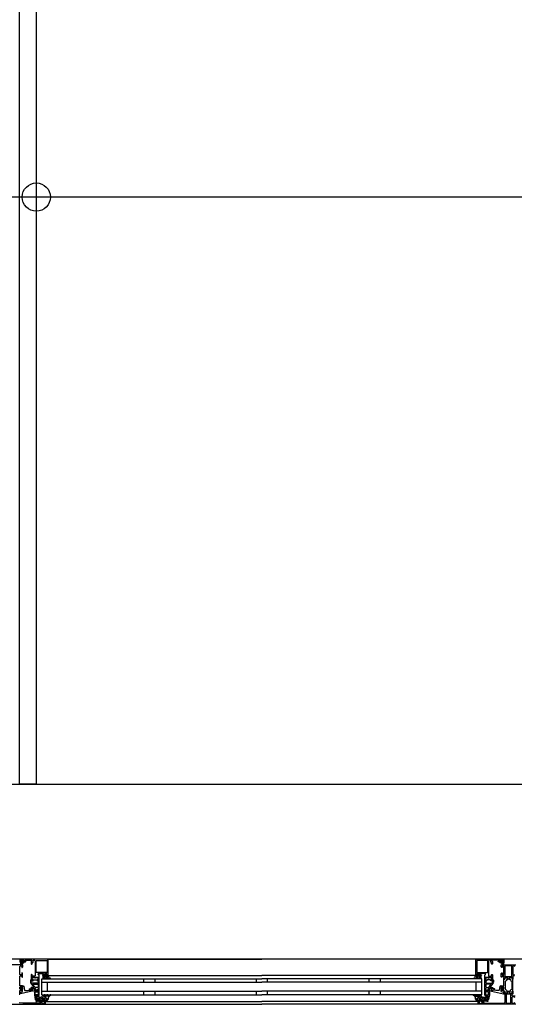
# Model space of a CAD drawing. Header units: millimetres. Extents: x -532 to 413144, y -532 to 654275.
# Tile 100 of 210: x 32420 to 33298, y 12470 to 14214. Entities that reach past the tile are written whole.
import ezdxf

# ---------------------------------------------------------------- set-up
doc = ezdxf.new("R2010")
doc.units = ezdxf.units.MM
doc.header["$LTSCALE"] = 100
for name, color, linetype in [('A--M1A--MAATVOERING--RESTO & KEUKEN', 12, 'Continuous'), ('A-0310-KOZIJN-BU', 7, 'Continuous'), ('A-0410-AFWERKING-GEVEL', 7, 'Continuous'), ('A-1130-TEKST+MAAT-BE', 7, 'Continuous')]:
    doc.layers.add(name, color=color, linetype=linetype)
doc.styles.add('PAScad_tekst', font='arial.ttf')
doc.styles.add('romans', font='romans.shx')
doc.dimstyles.new('romans', dxfattribs={"dimtxt": 1, "dimasz": 1, "dimexe": 0.5, "dimexo": 0.5, "dimgap": 1, "dimtad": 1, "dimdec": 0, "dimtxsty": 'romans', "dimblk": 'gbb_tod', "dimcen": 0, "dimse1": 1, "dimse2": 1, "dimclrd": 1, "dimclre": 1, "dimclrt": 2, "dimadec": 0, "dimazin": 0, "dimtfac": 1, "dimtdec": 0, "dimtmove": 2, "dimatfit": 2, "dimldrblk": 'gbb_tod', "dimfxl": 1, "dimarcsym": 0})

# ---------------------------------------------------------------- blocks, each defined once
blk = doc.blocks.new('gbb_tod')
at = {"color": 0}
for p, q in [((0, -2), (0, 2)), ((-1, 0), (1, 0))]:
    blk.add_line(p, q, dxfattribs=at)
blk.add_circle((0, 0), 0.5, dxfattribs=at)
blk = doc.blocks.new('*D633')
at = {"layer": 'A--M1A--MAATVOERING--RESTO & KEUKEN', "lineweight": -2, "transparency": 16777216}
blk.add_line((36825, 13900), (32500, 13900), dxfattribs=at)
at = {"layer": 'Defpoints', "color": 0, "transparency": 16777216}
for p in [(32450, 13900), (32450, 13900), (36875, 13900)]:
    blk.add_point(p, dxfattribs=at)
at = {"layer": 'A--M1A--MAATVOERING--RESTO & KEUKEN', "lineweight": -2, "transparency": 16777216, "xscale": 50, "yscale": 50, "zscale": 50, "rotation": 180}
blk.add_blockref('gbb_tod', (32450, 13900), dxfattribs=at)
at = {"layer": 'A--M1A--MAATVOERING--RESTO & KEUKEN', "lineweight": -2, "transparency": 16777216, "xscale": 50, "yscale": 50, "zscale": 50}
blk.add_blockref('gbb_tod', (36875, 13900), dxfattribs=at)
at = {"layer": 'A--M1A--MAATVOERING--RESTO & KEUKEN', "transparency": 16777216, "insert": (34662.5, 14026.6), "char_height": 150, "attachment_point": 5, "style": 'PAScad_tekst'}
blk.add_mtext('4425', dxfattribs=at)

msp = doc.modelspace()

# ---------------------------------------------------------------- linework, layer by layer
at = {"layer": 'A-0310-KOZIJN-BU'}
for p, q in [((32640, 12515), (32640, 12509)), ((32660, 12515), (32660, 12509)), ((32840, 12515), (32840, 12509)), ((32860, 12509), (32860, 12515)), ((33040, 12509), (33040, 12515)), ((33060, 12509), (33060, 12515)), ((32640, 12493), (32640, 12487)), ((32660, 12493), (32660, 12487)), ((32840, 12493), (32840, 12487)), ((32860, 12487), (32860, 12493)), ((33040, 12487), (33040, 12493)), ((33060, 12487), (33060, 12493))]:
    msp.add_line(p, q, dxfattribs=at)
at = {"layer": 'A-0310-KOZIJN-BU', "ltscale": 10}
for points in [[(32471, 12521.5), (32471, 12548.5), (32470.5, 12549.6875), (32469.5, 12550), (32422.5, 12550), (32421.25, 12549.4375), (32421, 12548.5), (32421, 12545.5), (32423, 12545.5), (32423.5, 12546), (32423.5, 12546.5), (32422.5, 12546.5), (32422.5, 12547.5), (32423.5, 12548.5), (32427.5, 12548.5), (32428.5, 12547.5), (32428.5, 12546.5), (32427.5, 12546.5), (32427.5, 12546), (32428, 12545.5), (32430.75, 12545.5), (32431.125, 12545.65625), (32431.25, 12546), (32431.125, 12546.34375), (32430.75, 12546.5), (32430.5, 12546.5), (32430.125, 12546.65625), (32430, 12547), (32430, 12547.5), (32430.5, 12548), (32441.75, 12548), (32442.25, 12547.5), (32442.25, 12547), (32441, 12546), (32441, 12541.5), (32441.5, 12541), (32442.25, 12541), (32442.75, 12541.5), (32442.75, 12543.5), (32443.25, 12544), (32443.75, 12544), (32444.25, 12544.5), (32444.25, 12547.5), (32444.75, 12548), (32446.5, 12548), (32447.5, 12547.4375), (32448, 12546.5), (32448, 12520.5), (32447.5, 12520), (32443.25, 12520), (32442.75, 12520.5), (32442.75, 12522.5), (32442.25, 12523), (32441.5, 12523), (32441, 12522.5), (32441, 12517.5), (32441, 12517.3125), (32441, 12516.6875), (32441, 12516.5), (32441, 12514.03125), (32441, 12513.6875), (32441.25, 12513.6875), (32442.5, 12513.875), (32443, 12514), (32443.25, 12514.5), (32443, 12514.9375), (32442.25, 12515.375), (32442.25, 12515.71875), (32442.25, 12517.3125), (32442.5, 12517.5), (32453.25, 12517.5), (32453.5, 12517.3125), (32453.5, 12515.71875), (32453.5, 12515.375), (32452.75, 12515.03125), (32452.5, 12514.5), (32452.75, 12514), (32453.25, 12513.875), (32454.5, 12513.6875), (32454.75, 12513.78125), (32455, 12514.03125), (32455, 12516.5), (32454.75, 12516.6875), (32454.75, 12517.3125), (32455, 12517.5), (32455, 12521.6875), (32454.5, 12522.1875), (32454, 12522.1875), (32453.5, 12522.6875), (32453.5, 12524), (32454, 12524.5), (32462, 12524.5), (32462.5, 12524), (32462.5, 12522.6875), (32462, 12522.1875), (32460.75, 12522.1875), (32460.75, 12521.5), (32461.25, 12521), (32464, 12521), (32464.5, 12521.5), (32464.5, 12522), (32463.75, 12522), (32463.75, 12523.5), (32464.5, 12524.5), (32468.5, 12524.5), (32469.5, 12523.5), (32469.5, 12522), (32468.5, 12522), (32468.5, 12521.5), (32469, 12521), (32470.5, 12521), (32471, 12521.5)], [(32424, 12544.59375), (32424, 12545.125), (32424.125, 12545.1875), (32426.75, 12545.1875), (32426.875, 12545.125), (32426.875, 12544.375), (32426.75, 12544.1875), (32422.5, 12542.59375), (32422.375, 12542.625), (32422.375, 12542.6875), (32422.125, 12543.875), (32422.25, 12544.09375), (32423.5, 12544.09375), (32424, 12544.59375)], [(32424.25, 12546.3125), (32424.25, 12547.09375), (32424.375, 12547.3125), (32426.625, 12547.3125), (32426.875, 12547.125), (32426.875, 12546.3125), (32426.5, 12545.90625), (32424.625, 12545.90625), (32424.25, 12546.3125)], [(32469.5, 12550), (32850, 12550)], [(33230.5, 12550), (32850, 12550)], [(33229, 12521.5), (33229, 12548.5), (33229.5, 12549.6875), (33230.5, 12550), (33277.5, 12550), (33278.75, 12549.4375), (33279, 12548.5), (33279, 12545.5), (33277, 12545.5), (33276.5, 12546), (33276.5, 12546.5), (33277.5, 12546.5), (33277.5, 12547.5), (33276.5, 12548.5), (33272.5, 12548.5), (33271.5, 12547.5), (33271.5, 12546.5), (33272.5, 12546.5), (33272.5, 12546), (33272, 12545.5), (33269.25, 12545.5), (33268.875, 12545.65625), (33268.75, 12546), (33268.875, 12546.34375), (33269.25, 12546.5), (33269.5, 12546.5), (33269.875, 12546.65625), (33270, 12547), (33270, 12547.5), (33269.5, 12548), (33258.25, 12548), (33257.75, 12547.5), (33257.75, 12547), (33259, 12546), (33259, 12541.5), (33258.5, 12541), (33257.75, 12541), (33257.25, 12541.5), (33257.25, 12543.5), (33256.75, 12544), (33256.25, 12544), (33255.75, 12544.5), (33255.75, 12547.5), (33255.25, 12548), (33253.5, 12548), (33252.5, 12547.4375), (33252, 12546.5), (33252, 12520.5), (33252.5, 12520), (33256.75, 12520), (33257.25, 12520.5), (33257.25, 12522.5), (33257.75, 12523), (33258.5, 12523), (33259, 12522.5), (33259, 12517.5), (33259, 12517.3125), (33259, 12516.6875), (33259, 12516.5), (33259, 12514.03125), (33259, 12513.6875), (33258.75, 12513.6875), (33257.5, 12513.875), (33257, 12514), (33256.75, 12514.5), (33257, 12514.9375), (33257.75, 12515.375), (33257.75, 12515.71875), (33257.75, 12517.3125), (33257.5, 12517.5), (33246.75, 12517.5), (33246.5, 12517.3125), (33246.5, 12515.71875), (33246.5, 12515.375), (33247.25, 12515.03125), (33247.5, 12514.5), (33247.25, 12514), (33246.75, 12513.875), (33245.5, 12513.6875), (33245.25, 12513.78125), (33245, 12514.03125), (33245, 12516.5), (33245.25, 12516.6875), (33245.25, 12517.3125), (33245, 12517.5), (33245, 12521.6875), (33245.5, 12522.1875), (33246, 12522.1875), (33246.5, 12522.6875), (33246.5, 12524), (33246, 12524.5), (33238, 12524.5), (33237.5, 12524), (33237.5, 12522.6875), (33238, 12522.1875), (33239.25, 12522.1875), (33239.25, 12521.5), (33238.75, 12521), (33236, 12521), (33235.5, 12521.5), (33235.5, 12522), (33236.25, 12522), (33236.25, 12523.5), (33235.5, 12524.5), (33231.5, 12524.5), (33230.5, 12523.5), (33230.5, 12522), (33231.5, 12522), (33231.5, 12521.5), (33231, 12521), (33229.5, 12521), (33229, 12521.5)], [(33275.75, 12546.3125), (33275.75, 12547.09375), (33275.625, 12547.3125), (33273.375, 12547.3125), (33273.125, 12547.125), (33273.125, 12546.3125), (33273.5, 12545.90625), (33275.375, 12545.90625), (33275.75, 12546.3125)], [(33276, 12544.59375), (33276, 12545.125), (33275.875, 12545.1875), (33273.25, 12545.1875), (33273.125, 12545.125), (33273.125, 12544.375), (33273.25, 12544.1875), (33277.5, 12542.59375), (33277.625, 12542.625), (33277.625, 12542.6875), (33277.875, 12543.875), (33277.75, 12544.09375), (33276.5, 12544.09375), (33276, 12544.59375)], [(32419.625, 12514.3125), (32420.625, 12514.3125), (32421, 12514.59375), (32421, 12516.5), (32420.75, 12517.21875), (32421, 12517.5), (32421, 12519.8125), (32421.5, 12520.3125), (32423.75, 12520.3125), (32424.25, 12519.8125), (32424.25, 12518.8125), (32424.75, 12518.3125), (32425.25, 12518.3125), (32425.75, 12518.8125), (32425.75, 12524.5), (32424.75, 12525.5), (32424.25, 12525.5), (32424.25, 12523), (32423.25, 12522), (32422, 12522), (32421, 12523), (32421, 12530), (32421, 12531), (32421, 12537), (32422, 12538), (32423.25, 12538), (32424.25, 12537), (32424.25, 12535.5), (32424.875, 12535.5), (32426, 12536.59375), (32426, 12540), (32400, 12540)], [(33297.8125, 12520.3125), (33295.5, 12520.3125), (33295, 12519.8125), (33295, 12517.5), (33294.8125, 12516.78125), (33295, 12516.5), (33295, 12514.59375), (33294.71875, 12514.3125), (33293.71875, 12514.3125), (33293.40625, 12514.59375), (33293.40625, 12517), (33292.90625, 12517.5), (33289, 12517.5), (33288.5, 12517), (33288.5, 12516.3125), (33289.9375, 12513.90625), (33289.9375, 12513.84375), (33289.9375, 12513.78125), (33289.8125, 12513.6875), (33288.625, 12513.9375), (33287, 12514.40625), (33285.4375, 12513.9375), (33284.3125, 12513.71875), (33284.125, 12513.90625), (33285.5, 12516.3125), (33285.5, 12517), (33285, 12517.5), (33281.125, 12517.5), (33280.625, 12517), (33280.625, 12514.59375), (33280.375, 12514.3125), (33279.375, 12514.3125), (33279, 12514.59375), (33279, 12516.5), (33279.25, 12517.21875), (33279, 12517.5), (33279, 12519.8125), (33278.5, 12520.3125), (33276.25, 12520.3125), (33275.75, 12519.8125), (33275.75, 12518.8125), (33275.25, 12518.3125), (33274.75, 12518.3125), (33274.25, 12518.8125), (33274.25, 12524.5), (33275.25, 12525.5), (33275.75, 12525.5), (33275.75, 12523), (33276.75, 12522), (33278, 12522), (33279, 12523), (33279, 12530), (33279, 12531), (33279, 12537), (33278, 12538), (33276.75, 12538), (33275.75, 12537), (33275.75, 12535.5), (33275.125, 12535.5), (33274, 12536.59375), (33274, 12540), (33300, 12540)], [(33298.3125, 12537), (33297.3125, 12538), (33296, 12538), (33295, 12537), (33295, 12531), (33295, 12530), (33295, 12523), (33296, 12522), (33297.3125, 12522), (33298.3125, 12523)], [(32419.625, 12493.1875), (32420.5, 12493.1875), (32421, 12493.6875), (32421, 12494.6875), (32425.25, 12494.6875), (32425.75, 12495.1875), (32425.75, 12496.03125), (32425, 12497), (32424.25, 12497.1875), (32424.25, 12496.1875), (32422, 12496.1875), (32421, 12497.1875), (32421, 12500.1875), (32422, 12501.1875), (32424.25, 12501.1875), (32424.25, 12500.1875), (32425, 12500.40625), (32425.75, 12501.375), (32425.75, 12502.1875), (32425.25, 12502.6875), (32421, 12502.6875), (32421, 12513.8125), (32420.5, 12514.3125), (32419.625, 12514.3125)], [(32445.5, 12500.625), (32445.5, 12500.125), (32445, 12499.84375), (32441, 12499.84375), (32440, 12498.84375), (32441, 12497.84375), (32446.5, 12497.84375), (32447, 12497.5625), (32448.5, 12497.5625), (32449, 12497.0625), (32449, 12496.1875), (32448.25, 12495.4375), (32448.25, 12494.0625), (32448.75, 12493.5625), (32450, 12493.5625), (32450.25, 12493.625), (32450.25, 12493.84375), (32450.25, 12494.3125), (32450.5, 12494.75), (32451, 12494.90625), (32451.25, 12494.75), (32451.5, 12494.3125), (32451.5, 12493.8125), (32451.5, 12493.625), (32451.75, 12493.5625), (32453, 12493.5625), (32453.5, 12494.0625), (32453.5, 12495.4375), (32452.75, 12496.1875), (32452.75, 12497.0625), (32453.25, 12497.5625), (32454.5, 12497.5625), (32455, 12498.0625), (32455, 12512.9375), (32454.5, 12513.4375), (32453.25, 12513.4375), (32452.75, 12513.9375), (32452.75, 12514.8125), (32453.5, 12515.59375), (32453.5, 12516.9375), (32453, 12517.4375), (32448.75, 12517.4375), (32448.5, 12517.3125), (32448.5, 12517), (32448.5, 12516.6875), (32448.25, 12516.3125), (32448, 12516.09375), (32447.5, 12516.3125), (32447.25, 12516.6875), (32447.25, 12517), (32447.25, 12517.3125), (32447, 12517.4375), (32442.75, 12517.4375), (32442.25, 12516.9375), (32442.25, 12515.59375), (32443, 12514.8125), (32443, 12513.9375), (32442.5, 12513.4375), (32440, 12513.4375), (32439.5, 12512.9375), (32439.5, 12509.09375), (32439.75, 12508.09375), (32445.5, 12500.625)], [(32460, 12515), (32850, 12515)], [(32460, 12487), (32460, 12515)], [(32460, 12509), (32850, 12509)], [(32470, 12493), (32470, 12509)], [(32471.5, 12521), (32850, 12521)], [(33228.5, 12521), (32850, 12521)], [(33240, 12515), (32850, 12515)], [(33240, 12509), (32850, 12509)], [(33230, 12493), (33230, 12509)], [(33240, 12487), (33240, 12515)], [(33254.5, 12500.625), (33254.5, 12500.125), (33255, 12499.84375), (33259, 12499.84375), (33260, 12498.84375), (33259, 12497.84375), (33253.5, 12497.84375), (33253, 12497.5625), (33251.5, 12497.5625), (33251, 12497.0625), (33251, 12496.1875), (33251.75, 12495.4375), (33251.75, 12494.0625), (33251.25, 12493.5625), (33250, 12493.5625), (33249.75, 12493.625), (33249.75, 12493.84375), (33249.75, 12494.3125), (33249.5, 12494.75), (33249, 12494.90625), (33248.75, 12494.75), (33248.5, 12494.3125), (33248.5, 12493.8125), (33248.5, 12493.625), (33248.25, 12493.5625), (33247, 12493.5625), (33246.5, 12494.0625), (33246.5, 12495.4375), (33247.25, 12496.1875), (33247.25, 12497.0625), (33246.75, 12497.5625), (33245.5, 12497.5625), (33245, 12498.0625), (33245, 12512.9375), (33245.5, 12513.4375), (33246.75, 12513.4375), (33247.25, 12513.9375), (33247.25, 12514.8125), (33246.5, 12515.59375), (33246.5, 12516.9375), (33247, 12517.4375), (33251.25, 12517.4375), (33251.5, 12517.3125), (33251.5, 12517), (33251.5, 12516.6875), (33251.75, 12516.3125), (33252, 12516.09375), (33252.5, 12516.3125), (33252.75, 12516.6875), (33252.75, 12517), (33252.75, 12517.3125), (33253, 12517.4375), (33257.25, 12517.4375), (33257.75, 12516.9375), (33257.75, 12515.59375), (33257, 12514.8125), (33257, 12513.9375), (33257.5, 12513.4375), (33260, 12513.4375), (33260.5, 12512.9375), (33260.5, 12509.09375), (33260.25, 12508.09375), (33254.5, 12500.625)], [(32419.5, 12488), (32420.5, 12488), (32421, 12488.5), (32421, 12490), (32420.75, 12490.71875), (32421, 12491), (32421, 12492.90625), (32420.625, 12493.1875), (32419.625, 12493.1875)], [(32430.5, 12494.3125), (32432.5, 12494.53125), (32434.5, 12494.6875), (32436.5, 12494.78125), (32438.5, 12494.8125), (32440.5, 12494.75), (32442.5, 12494.625), (32442.75, 12494.71875), (32443, 12495.03125), (32442.75, 12495.34375), (32440.75, 12495.28125), (32437.5, 12496.6875), (32437.25, 12497.03125), (32437.75, 12497.375), (32438, 12497.59375), (32439.5, 12497.71875), (32443, 12496.9375), (32444, 12495.4375), (32444, 12494.34375), (32442.75, 12493.3125), (32421.875, 12488.6875), (32421.375, 12488.78125), (32421.25, 12489.15625), (32421.25, 12490.6875), (32421.625, 12491.1875), (32425, 12492.09375), (32425.75, 12493.0625), (32425.75, 12496.3125), (32426.25, 12496.8125), (32425.75, 12497.3125), (32423.875, 12497.3125), (32423.875, 12496.59375), (32423.75, 12496.34375), (32423.375, 12496.34375), (32421.625, 12497.9375), (32421.25, 12498.6875), (32421.625, 12499.46875), (32423.375, 12501.0625), (32423.75, 12501.0625), (32423.875, 12500.8125), (32423.875, 12500.09375), (32425.75, 12500.09375), (32426.25, 12500.59375), (32425.75, 12501.09375), (32425.75, 12502.6875), (32426.625, 12502.6875), (32427.625, 12502.34375), (32428.125, 12501.46875), (32429.25, 12495.09375), (32429.75, 12494.4375), (32430.5, 12494.3125)], [(32425.625, 12498.09375), (32426.25, 12498.6875), (32425.625, 12499.3125), (32422.875, 12499.3125), (32422.25, 12498.6875), (32422.875, 12498.09375), (32425.625, 12498.09375)], [(32452.75, 12505.84375), (32453.25, 12505.34375), (32453.25, 12500.84375), (32452.25, 12499.84375), (32448.25, 12499.84375), (32447.75, 12500.03125), (32444, 12505.03125), (32444, 12505.5625), (32444.5, 12505.84375), (32452.75, 12505.84375)], [(32456, 12477.5), (32456, 12480.3125), (32455, 12480.3125), (32455, 12479.3125), (32450.25, 12479.3125), (32449.25, 12480.125), (32448.75, 12483.34375), (32448.75, 12484.59375), (32449.25, 12485.09375), (32454, 12485.09375), (32455, 12486.09375), (32455, 12493.5), (32454.75, 12493.6875), (32454.75, 12494.3125), (32455, 12494.5), (32455, 12496.96875), (32454.75, 12497.21875), (32454.5, 12497.3125), (32453.25, 12497.125), (32452.75, 12497), (32452.5, 12496.5), (32452.75, 12495.96875), (32453.5, 12495.625), (32453.5, 12495.28125), (32453.5, 12493.6875), (32453.25, 12493.5), (32448.5, 12493.5), (32448.25, 12493.59375), (32448.25, 12493.6875), (32448.25, 12495.28125), (32448.25, 12495.625), (32449, 12496.09375), (32449.25, 12496.5), (32449, 12496.90625), (32448.5, 12497.125), (32447.25, 12497.3125), (32447, 12497.21875), (32447, 12496.96875), (32447, 12494.5), (32447, 12494.3125), (32447, 12493.6875), (32447, 12493.5), (32446, 12493.5), (32445.5, 12492.90625), (32446, 12492.3125), (32446.5, 12492.3125), (32446.5, 12486.59375), (32448, 12478.34375), (32449, 12477.5), (32456, 12477.5)], [(32460, 12493), (32850, 12493)], [(33240, 12493), (32850, 12493)], [(33300, 12470), (33234, 12470), (33233.5, 12470.5), (33233.5, 12474.5), (33234, 12475), (33235.5, 12475), (33236, 12474.5), (33236, 12474), (33235, 12474), (33235, 12472.5), (33236, 12471.5), (33239.75, 12471.5), (33240.75, 12472.5), (33240.75, 12474), (33239.75, 12474), (33239.75, 12474.5), (33240.25, 12475), (33243.25, 12475), (33243.75, 12474.5), (33243.25, 12474), (33242.75, 12474), (33241.75, 12473.5), (33241.75, 12472.6875), (33242.75, 12472.1875), (33274, 12472.1875), (33280.125, 12472.4375), (33281, 12473.4375), (33281, 12487.5), (33280.5, 12488), (33279.5, 12488), (33279, 12488.5), (33279, 12490), (33279.25, 12490.71875), (33279, 12491), (33279, 12492.90625), (33279.375, 12493.1875), (33280.375, 12493.1875), (33280.625, 12492.90625), (33280.625, 12490.5), (33281.125, 12490), (33285, 12490), (33285.5, 12490.5), (33285.5, 12491.1875), (33284.125, 12493.59375), (33284.125, 12493.6875), (33284.1875, 12493.78125), (33284.25, 12493.8125), (33286.125, 12493.28125), (33287, 12493.09375), (33287.9375, 12493.28125), (33289.75, 12493.78125), (33289.875, 12493.78125), (33289.9375, 12493.6875), (33289.9375, 12493.59375), (33288.5, 12491.1875), (33288.5, 12490.5), (33289, 12490), (33292.90625, 12490), (33293.40625, 12490.5), (33293.40625, 12492.90625), (33293.71875, 12493.1875), (33294.71875, 12493.1875), (33295, 12492.90625), (33295, 12491), (33294.8125, 12490.28125), (33295, 12490), (33295, 12488.5), (33294.5, 12488), (33294, 12488), (33293, 12487), (33293, 12486), (33294, 12485), (33298.8125, 12485)], [(33244, 12477.5), (33244, 12480.3125), (33245, 12480.3125), (33245, 12479.3125), (33249.75, 12479.3125), (33250.75, 12480.125), (33251.25, 12483.34375), (33251.25, 12484.59375), (33250.75, 12485.09375), (33246, 12485.09375), (33245, 12486.09375), (33245, 12493.5), (33245.25, 12493.6875), (33245.25, 12494.3125), (33245, 12494.5), (33245, 12496.96875), (33245.25, 12497.21875), (33245.5, 12497.3125), (33246.75, 12497.125), (33247.25, 12497), (33247.5, 12496.5), (33247.25, 12495.96875), (33246.5, 12495.625), (33246.5, 12495.28125), (33246.5, 12493.6875), (33246.75, 12493.5), (33251.5, 12493.5), (33251.75, 12493.59375), (33251.75, 12493.6875), (33251.75, 12495.28125), (33251.75, 12495.625), (33251, 12496.09375), (33250.75, 12496.5), (33251, 12496.90625), (33251.5, 12497.125), (33252.75, 12497.3125), (33253, 12497.21875), (33253, 12496.96875), (33253, 12494.5), (33253, 12494.3125), (33253, 12493.6875), (33253, 12493.5), (33254, 12493.5), (33254.5, 12492.90625), (33254, 12492.3125), (33253.5, 12492.3125), (33253.5, 12486.59375), (33252, 12478.34375), (33251, 12477.5), (33244, 12477.5)], [(33247.25, 12505.84375), (33246.75, 12505.34375), (33246.75, 12500.84375), (33247.75, 12499.84375), (33251.75, 12499.84375), (33252.25, 12500.03125), (33256, 12505.03125), (33256, 12505.5625), (33255.5, 12505.84375), (33247.25, 12505.84375)], [(33269.5, 12494.3125), (33267.5, 12494.53125), (33265.5, 12494.6875), (33263.5, 12494.78125), (33261.5, 12494.8125), (33259.5, 12494.75), (33257.5, 12494.625), (33257.25, 12494.71875), (33257, 12495.03125), (33257.25, 12495.34375), (33259.25, 12495.28125), (33262.5, 12496.6875), (33262.75, 12497.03125), (33262.25, 12497.375), (33262, 12497.59375), (33260.5, 12497.71875), (33257, 12496.9375), (33256, 12495.4375), (33256, 12494.34375), (33257.25, 12493.3125), (33278.125, 12488.6875), (33278.625, 12488.78125), (33278.75, 12489.15625), (33278.75, 12490.6875), (33278.375, 12491.1875), (33275, 12492.09375), (33274.25, 12493.0625), (33274.25, 12496.3125), (33273.75, 12496.8125), (33274.25, 12497.3125), (33276.125, 12497.3125), (33276.125, 12496.59375), (33276.25, 12496.34375), (33276.625, 12496.34375), (33278.375, 12497.9375), (33278.75, 12498.6875), (33278.375, 12499.46875), (33276.625, 12501.0625), (33276.25, 12501.0625), (33276.125, 12500.8125), (33276.125, 12500.09375), (33274.25, 12500.09375), (33273.75, 12500.59375), (33274.25, 12501.09375), (33274.25, 12502.6875), (33273.375, 12502.6875), (33272.375, 12502.34375), (33271.875, 12501.46875), (33270.75, 12495.09375), (33270.25, 12494.4375), (33269.5, 12494.3125)], [(33274.375, 12498.09375), (33273.75, 12498.6875), (33274.375, 12499.3125), (33277.125, 12499.3125), (33277.75, 12498.6875), (33277.125, 12498.09375), (33274.375, 12498.09375)], [(32400, 12470), (32466, 12470), (32466.5, 12470.5), (32466.5, 12474.5), (32466, 12475), (32464.5, 12475), (32464, 12474.5), (32464, 12474), (32465, 12474), (32465, 12472.5), (32464, 12471.5), (32460.25, 12471.5), (32459.25, 12472.5), (32459.25, 12474), (32460.25, 12474), (32460.25, 12474.5), (32459.75, 12475), (32456.75, 12475), (32456.25, 12474.5), (32456.75, 12474), (32457.25, 12474), (32458.25, 12473.5), (32458.25, 12472.6875), (32457.25, 12472.1875), (32426, 12472.1875), (32419.875, 12472.4375)], [(32460, 12487), (32850, 12487)], [(32466, 12475), (32850, 12475)], [(33240, 12487), (32850, 12487)], [(33234, 12475), (32850, 12475)], [(33282.875, 12472.6875), (33283.375, 12472.1875), (33290.75, 12472.1875), (33291.25, 12472.6875), (33291.25, 12487.6875), (33290.75, 12488.1875), (33283.375, 12488.1875), (33282.875, 12487.6875), (33282.875, 12472.6875)], [(33298.3125, 12482.1875), (33297.3125, 12483.1875), (33294, 12483.1875), (33293, 12482.1875), (33293, 12473), (33294, 12472), (33297.3125, 12472), (33298.3125, 12473)], [(32466, 12470), (32850, 12470)], [(33234, 12470), (32850, 12470)]]:
    msp.add_lwpolyline(points, dxfattribs=at)
for points in [[(32423.625, 12546.625), (32423.75, 12546.46875), (32423.75, 12545.34375), (32423.625, 12545.1875), (32421.75, 12545.1875), (32421.375, 12544.96875), (32421.25, 12544.5), (32421.75, 12541.28125), (32423.25, 12540.1875), (32424.125, 12540.46875), (32424.25, 12540.78125), (32424.125, 12541.09375), (32423.875, 12541.1875), (32423.25, 12541), (32422.75, 12541.21875), (32422.5, 12541.6875), (32422.625, 12541.75), (32422.625, 12541.84375), (32427.75, 12543.5625), (32428.5, 12544.9375), (32428.125, 12545.1875), (32427.25, 12545.1875), (32427.125, 12545.34375), (32427.125, 12546.4375), (32427.25, 12546.625), (32428.125, 12546.78125), (32428.25, 12546.875), (32428.125, 12547.09375), (32427.375, 12547.8125), (32426.75, 12548.09375), (32424.25, 12548.09375), (32423.625, 12547.875), (32422.75, 12547.1875), (32422.625, 12547), (32422.75, 12546.84375)], [(32450.25, 12526.3125), (32449.75, 12526.8125), (32449.75, 12547.3125), (32450.25, 12547.8125), (32468.5, 12547.8125), (32469, 12547.3125), (32469, 12526.8125), (32468.5, 12526.3125)], [(33249.75, 12526.3125), (33250.25, 12526.8125), (33250.25, 12547.3125), (33249.75, 12547.8125), (33231.5, 12547.8125), (33231, 12547.3125), (33231, 12526.8125), (33231.5, 12526.3125)], [(33276.375, 12546.625), (33276.25, 12546.46875), (33276.25, 12545.34375), (33276.375, 12545.1875), (33278.25, 12545.1875), (33278.625, 12544.96875), (33278.75, 12544.5), (33278.25, 12541.28125), (33276.75, 12540.1875), (33275.875, 12540.46875), (33275.75, 12540.78125), (33275.875, 12541.09375), (33276.125, 12541.1875), (33276.75, 12541), (33277.25, 12541.21875), (33277.5, 12541.6875), (33277.375, 12541.75), (33277.375, 12541.84375), (33272.25, 12543.5625), (33271.5, 12544.9375), (33271.875, 12545.1875), (33272.75, 12545.1875), (33272.875, 12545.34375), (33272.875, 12546.4375), (33272.75, 12546.625), (33271.875, 12546.78125), (33271.75, 12546.875), (33271.875, 12547.09375), (33272.625, 12547.8125), (33273.25, 12548.09375), (33275.75, 12548.09375), (33276.375, 12547.875), (33277.25, 12547.1875), (33277.375, 12547), (33277.25, 12546.84375)], [(33281.375, 12519.3125), (33292.71875, 12519.3125), (33293.21875, 12519.8125), (33293.21875, 12537.5), (33292.71875, 12538), (33281.375, 12538), (33280.875, 12537.5), (33280.875, 12519.8125)], [(32452.75, 12507.4375), (32442.5, 12507.4375), (32442, 12507.625), (32441, 12508.84375), (32441, 12509.125), (32441, 12510.9375), (32441.5, 12511.4375), (32443.75, 12511.4375), (32444.75, 12512.4375), (32444.75, 12512.9375), (32445.25, 12513.4375), (32450.5, 12513.4375), (32451, 12512.9375), (32451, 12512.4375), (32452, 12511.4375), (32452.75, 12511.4375), (32453.25, 12510.9375), (32453.25, 12507.9375)], [(32448, 12517.3125), (32448.25, 12517.1875), (32448.5, 12516.65625), (32448.25, 12516.28125), (32447.75, 12516.125), (32447.5, 12516.28125), (32447.25, 12516.65625), (32447.5, 12517.1875)], [(32472, 12520.1875), (32471.5, 12521.1875), (32471, 12521.59375), (32471, 12520.6875), (32469.5, 12520.6875), (32469, 12520.21875), (32468.5, 12520.21875), (32468.5, 12520.6875), (32468.5, 12522), (32468.5, 12522.3125), (32468.5, 12522.3125), (32469, 12522.53125), (32469, 12522.8125), (32468, 12523.84375), (32467.5, 12524), (32466, 12524), (32465.5, 12523.84375), (32464.5, 12522.8125), (32464.5, 12522.625), (32464.5, 12522.375), (32465, 12522.21875), (32465, 12522), (32465, 12520.6875), (32465, 12520.21875), (32464.5, 12520.21875), (32464, 12520.6875), (32462.25, 12520.6875), (32461.75, 12520.40625), (32461.75, 12516.40625), (32462.5, 12515.40625), (32462.75, 12515.1875), (32463.25, 12515.40625), (32463.5, 12516.1875), (32463.75, 12516.40625), (32464, 12516.1875), (32464.5, 12515.40625), (32464.5, 12515.1875), (32465, 12515.40625), (32465.5, 12516.1875), (32465.5, 12516.40625), (32466, 12516.1875), (32466.5, 12515.40625), (32466.5, 12515.1875), (32467, 12515.40625), (32467.5, 12516.1875), (32467.5, 12516.40625), (32468, 12516.1875), (32468.5, 12515.40625), (32468.5, 12515.1875), (32469, 12515.46875), (32469, 12516.3125), (32469.5, 12516.8125), (32471, 12515.6875), (32472, 12515.1875), (32475, 12515.1875), (32475, 12515.625), (32475, 12515.84375), (32475, 12516.0625), (32474, 12516.15625), (32473.5, 12516.28125), (32472, 12517.65625)], [(32464, 12519.1875), (32465, 12519.1875), (32465.5, 12518.6875), (32465.5, 12518.09375), (32465, 12517.59375), (32464, 12517.59375), (32463.75, 12518.09375), (32463.75, 12518.6875)], [(32466.5, 12520.1875), (32466, 12520.6875), (32466, 12522.3125), (32466.5, 12522.8125), (32467, 12522.8125), (32467.5, 12522.3125), (32467.5, 12520.6875), (32467, 12520.1875)], [(32468, 12519.1875), (32469, 12519.1875), (32469.5, 12518.6875), (32469.5, 12518.09375), (32469, 12517.59375), (32468, 12517.59375), (32467.5, 12518.09375), (32467.5, 12518.6875)], [(33228, 12520.1875), (33228.5, 12521.1875), (33229, 12521.59375), (33229, 12520.6875), (33230.5, 12520.6875), (33231, 12520.21875), (33231.5, 12520.21875), (33231.5, 12520.6875), (33231.5, 12522), (33231.5, 12522.3125), (33231.5, 12522.3125), (33231, 12522.53125), (33231, 12522.8125), (33232, 12523.84375), (33232.5, 12524), (33234, 12524), (33234.5, 12523.84375), (33235.5, 12522.8125), (33235.5, 12522.625), (33235.5, 12522.375), (33235, 12522.21875), (33235, 12522), (33235, 12520.6875), (33235, 12520.21875), (33235.5, 12520.21875), (33236, 12520.6875), (33237.75, 12520.6875), (33238.25, 12520.40625), (33238.25, 12516.40625), (33237.5, 12515.40625), (33237.25, 12515.1875), (33236.75, 12515.40625), (33236.5, 12516.1875), (33236.25, 12516.40625), (33236, 12516.1875), (33235.5, 12515.40625), (33235.5, 12515.1875), (33235, 12515.40625), (33234.5, 12516.1875), (33234.5, 12516.40625), (33234, 12516.1875), (33233.5, 12515.40625), (33233.5, 12515.1875), (33233, 12515.40625), (33232.5, 12516.1875), (33232.5, 12516.40625), (33232, 12516.1875), (33231.5, 12515.40625), (33231.5, 12515.1875), (33231, 12515.46875), (33231, 12516.3125), (33230.5, 12516.8125), (33229, 12515.6875), (33228, 12515.1875), (33225, 12515.1875), (33225, 12515.625), (33225, 12515.84375), (33225, 12516.0625), (33226, 12516.15625), (33226.5, 12516.28125), (33228, 12517.65625)], [(33232, 12519.1875), (33231, 12519.1875), (33230.5, 12518.6875), (33230.5, 12518.09375), (33231, 12517.59375), (33232, 12517.59375), (33232.5, 12518.09375), (33232.5, 12518.6875)], [(33233.5, 12520.1875), (33234, 12520.6875), (33234, 12522.3125), (33233.5, 12522.8125), (33233, 12522.8125), (33232.5, 12522.3125), (33232.5, 12520.6875), (33233, 12520.1875)], [(33236, 12519.1875), (33235, 12519.1875), (33234.5, 12518.6875), (33234.5, 12518.09375), (33235, 12517.59375), (33236, 12517.59375), (33236.25, 12518.09375), (33236.25, 12518.6875)], [(33247.25, 12507.4375), (33257.5, 12507.4375), (33258, 12507.625), (33259, 12508.84375), (33259, 12509.125), (33259, 12510.9375), (33258.5, 12511.4375), (33256.25, 12511.4375), (33255.25, 12512.4375), (33255.25, 12512.9375), (33254.75, 12513.4375), (33249.5, 12513.4375), (33249, 12512.9375), (33249, 12512.4375), (33248, 12511.4375), (33247.25, 12511.4375), (33246.75, 12510.9375), (33246.75, 12507.9375)], [(33252, 12517.3125), (33251.75, 12517.1875), (33251.5, 12516.65625), (33251.75, 12516.28125), (33252.25, 12516.125), (33252.5, 12516.28125), (33252.75, 12516.65625), (33252.5, 12517.1875)], [(33280.375, 12514.3125), (33280.625, 12514.59375), (33280.625, 12517), (33281.125, 12517.5), (33284.6875, 12517.5), (33285.5, 12516.78125), (33285.375, 12515.96875), (33283.5, 12512.5625), (33282.75, 12511.78125), (33281.75, 12511.25), (33281.25, 12510.375), (33281.25, 12497.125), (33281.75, 12496.25), (33282.75, 12495.71875), (33283.5, 12494.9375), (33285.375, 12491.53125), (33285.375, 12490.4375), (33284.6875, 12490), (33281.125, 12490), (33280.625, 12490.5), (33280.625, 12492.90625), (33280.375, 12493.1875), (33279.5, 12493.1875), (33279, 12493.6875), (33279, 12494.6875), (33274.75, 12494.6875), (33274.25, 12495.1875), (33274.25, 12496.03125), (33275, 12497), (33275.75, 12497.1875), (33275.75, 12496.1875), (33278, 12496.1875), (33279, 12497.1875), (33279, 12500.1875), (33278, 12501.1875), (33275.75, 12501.1875), (33275.75, 12500.1875), (33275, 12500.40625), (33274.25, 12501.375), (33274.25, 12502.1875), (33274.75, 12502.6875), (33279, 12502.6875), (33279, 12513.8125), (33279.5, 12514.3125)], [(33293.71875, 12514.3125), (33293.40625, 12514.59375), (33293.40625, 12517), (33292.90625, 12517.5), (33289.375, 12517.5), (33288.5625, 12516.78125), (33288.6875, 12515.96875), (33290.625, 12512.5625), (33291.375, 12511.78125), (33292.3125, 12511.25), (33292.8125, 12510.375), (33292.8125, 12497.125), (33292.3125, 12496.25), (33291.375, 12495.71875), (33290.625, 12494.9375), (33288.6875, 12491.53125), (33288.6875, 12490.4375), (33289.375, 12490), (33292.90625, 12490), (33293.40625, 12490.5), (33293.40625, 12492.90625), (33293.71875, 12493.1875), (33294.5, 12493.1875), (33295, 12493.6875), (33295, 12513.8125), (33294.5, 12514.3125)], [(32448, 12487.09375), (32448, 12491.5), (32448.5, 12492), (32453, 12492), (32453.5, 12491.5), (32453.5, 12487.09375), (32453, 12486.59375), (32448.5, 12486.59375)], [(32451, 12494.90625), (32451.25, 12494.78125), (32451.5, 12494.25), (32451.25, 12493.875), (32450.75, 12493.71875), (32450.5, 12493.875), (32450.25, 12494.25), (32450.5, 12494.78125)], [(33252, 12487.09375), (33252, 12491.5), (33251.5, 12492), (33247, 12492), (33246.5, 12491.5), (33246.5, 12487.09375), (33247, 12486.59375), (33251.5, 12486.59375)], [(33249, 12494.90625), (33248.75, 12494.78125), (33248.5, 12494.25), (33248.75, 12493.875), (33249.25, 12493.71875), (33249.5, 12493.875), (33249.75, 12494.25), (33249.5, 12494.78125)], [(32466, 12477.09375), (32454, 12477.09375), (32452.25, 12477.4375), (32451.5, 12477.375), (32449.5, 12476.0625), (32449.25, 12475.21875), (32450, 12474.6875), (32450.5, 12474.84375), (32452, 12475.8125), (32452.25, 12475.875), (32452.25, 12475.875), (32453.75, 12475.59375), (32466, 12475.59375), (32467.5, 12475.875), (32469, 12476.625), (32469.5, 12476.90625), (32470.5, 12478.1875), (32471.5, 12479.78125), (32471.5, 12481.125), (32471.5, 12481.8125), (32472, 12482.4375), (32472, 12483.09375), (32472.5, 12483.6875), (32473, 12484.21875), (32473.5, 12484.71875), (32474, 12485.1875), (32474.5, 12485.59375), (32475, 12485.9375), (32476, 12486.1875), (32476, 12486.6875), (32475.5, 12486.875), (32474.5, 12486.65625), (32473.5, 12486.375), (32473, 12486), (32472, 12485.59375), (32471.5, 12485.09375), (32470.5, 12484.53125), (32470, 12484.375), (32467.5, 12484.09375), (32467, 12484.28125), (32467, 12484.53125), (32467.5, 12484.96875), (32468.5, 12485.34375), (32469, 12485.625), (32469.5, 12485.875), (32470.5, 12486.3125), (32470.5, 12486.5), (32470, 12486.875), (32469.5, 12486.78125), (32468.5, 12486.59375), (32468, 12486.375), (32467.5, 12486.0625), (32466.5, 12485.6875), (32466, 12485.25), (32465.5, 12484.78125), (32465, 12484.21875), (32464.5, 12484.09375), (32463, 12484.09375), (32462.75, 12484.28125), (32462.75, 12484.5625), (32463.25, 12484.96875), (32463.75, 12485.3125), (32464, 12485.59375), (32464.5, 12485.8125), (32465.5, 12485.9375), (32465.5, 12486.5625), (32465, 12486.875), (32464, 12486.65625), (32463.5, 12486.40625), (32463, 12486.09375), (32462.25, 12485.71875), (32461.75, 12485.3125), (32461, 12484.84375), (32460.5, 12484.3125), (32460, 12483.75), (32459.25, 12482.9375), (32459.75, 12482.46875), (32460.5, 12482.21875), (32461.25, 12481.9375), (32462, 12481.625), (32462.75, 12481.21875), (32463.25, 12480.78125), (32464, 12480.3125), (32464.5, 12479.96875), (32464.5, 12480.03125), (32465, 12480.3125), (32465, 12481.96875), (32465, 12482.28125), (32467, 12482.28125), (32467, 12481.96875), (32467, 12480.46875), (32467.5, 12480.1875), (32469, 12480.1875), (32469.5, 12479.875), (32469.5, 12479.15625), (32469.5, 12478.875), (32468, 12477.6875), (32468, 12477.53125)], [(32457, 12482.6875), (32454.75, 12482.6875), (32451.5, 12484), (32451, 12484.71875), (32450.5, 12485), (32449.75, 12484.71875), (32449.5, 12484), (32449.75, 12483.28125), (32449.75, 12483.1875), (32454, 12479.8125), (32454.5, 12479.8125), (32454.5, 12480.6875), (32456.5, 12480.6875), (32456.5, 12478.59375), (32456.25, 12478.3125), (32456.25, 12477.5), (32466, 12477.5), (32467.5, 12477.90625), (32469, 12479.0625), (32469, 12479.625), (32468.5, 12480), (32467.5, 12480), (32467, 12480.5), (32467, 12481.5), (32466.5, 12482), (32465.5, 12482), (32465, 12481.5), (32465, 12480.1875), (32464.5, 12479.6875), (32460.25, 12479.6875), (32458.25, 12480.8125), (32458.25, 12481.53125)], [(33234, 12477.09375), (33246, 12477.09375), (33247.75, 12477.4375), (33248.5, 12477.375), (33250.5, 12476.0625), (33250.75, 12475.21875), (33250, 12474.6875), (33249.5, 12474.84375), (33248, 12475.8125), (33247.75, 12475.875), (33247.75, 12475.875), (33246.25, 12475.59375), (33234, 12475.59375), (33232.5, 12475.875), (33231, 12476.625), (33230.5, 12476.90625), (33229.5, 12478.1875), (33228.5, 12479.78125), (33228.5, 12481.125), (33228.5, 12481.8125), (33228, 12482.4375), (33228, 12483.09375), (33227.5, 12483.6875), (33227, 12484.21875), (33226.5, 12484.71875), (33226, 12485.1875), (33225.5, 12485.59375), (33225, 12485.9375), (33224, 12486.1875), (33224, 12486.6875), (33224.5, 12486.875), (33225.5, 12486.65625), (33226.5, 12486.375), (33227, 12486), (33228, 12485.59375), (33228.5, 12485.09375), (33229.5, 12484.53125), (33230, 12484.375), (33232.5, 12484.09375), (33233, 12484.28125), (33233, 12484.53125), (33232.5, 12484.96875), (33231.5, 12485.34375), (33231, 12485.625), (33230.5, 12485.875), (33229.5, 12486.3125), (33229.5, 12486.5), (33230, 12486.875), (33230.5, 12486.78125), (33231.5, 12486.59375), (33232, 12486.375), (33232.5, 12486.0625), (33233.5, 12485.6875), (33234, 12485.25), (33234.5, 12484.78125), (33235, 12484.21875), (33235.5, 12484.09375), (33237, 12484.09375), (33237.25, 12484.28125), (33237.25, 12484.5625), (33236.75, 12484.96875), (33236.25, 12485.3125), (33236, 12485.59375), (33235.5, 12485.8125), (33234.5, 12485.9375), (33234.5, 12486.5625), (33235, 12486.875), (33236, 12486.65625), (33236.5, 12486.40625), (33237, 12486.09375), (33237.75, 12485.71875), (33238.25, 12485.3125), (33239, 12484.84375), (33239.5, 12484.3125), (33240, 12483.75), (33240.75, 12482.9375), (33240.25, 12482.46875), (33239.5, 12482.21875), (33238.75, 12481.9375), (33238, 12481.625), (33237.25, 12481.21875), (33236.75, 12480.78125), (33236, 12480.3125), (33235.5, 12479.96875), (33235.5, 12480.03125), (33235, 12480.3125), (33235, 12481.96875), (33235, 12482.28125), (33233, 12482.28125), (33233, 12481.96875), (33233, 12480.46875), (33232.5, 12480.1875), (33231, 12480.1875), (33230.5, 12479.875), (33230.5, 12479.15625), (33230.5, 12478.875), (33232, 12477.6875), (33232, 12477.53125)], [(33243, 12482.6875), (33245.25, 12482.6875), (33248.5, 12484), (33249, 12484.71875), (33249.5, 12485), (33250.25, 12484.71875), (33250.5, 12484), (33250.25, 12483.28125), (33250.25, 12483.1875), (33246, 12479.8125), (33245.5, 12479.8125), (33245.5, 12480.6875), (33243.5, 12480.6875), (33243.5, 12478.59375), (33243.75, 12478.3125), (33243.75, 12477.5), (33234, 12477.5), (33232.5, 12477.90625), (33231, 12479.0625), (33231, 12479.625), (33231.5, 12480), (33232.5, 12480), (33233, 12480.5), (33233, 12481.5), (33233.5, 12482), (33234.5, 12482), (33235, 12481.5), (33235, 12480.1875), (33235.5, 12479.6875), (33239.75, 12479.6875), (33241.75, 12480.8125), (33241.75, 12481.53125)]]:
    msp.add_lwpolyline(points, close=True, dxfattribs=at)
at = {"layer": 'A-0410-AFWERKING-GEVEL', "ltscale": 10}
msp.add_lwpolyline([(36900, 12550), (20700, 12550), (20700, 12860), (36900, 12860)], close=True, dxfattribs=at)
at = {"layer": 'A-1130-TEKST+MAAT-BE', "ltscale": 10}
msp.add_lwpolyline([(32420, 14290), (32450, 14290), (32450, 12860), (32420, 12860)], close=True, dxfattribs=at)

# ---------------------------------------------------------------- dimensions: what is measured, and where the dimension line sits
at = {"layer": 'A--M1A--MAATVOERING--RESTO & KEUKEN'}
dim = msp.add_linear_dim(base=(32450, 13900), p1=(36875, 13900), p2=(32450, 13900), angle=180, dimstyle='romans', override={"dimscale": 50, "dimtxt": 3, "dimtxsty": 'PAScad_tekst', "dimclrd": 256, "dimclre": 256, "dimclrt": 256}, dxfattribs=at)
dim.commit()
dim.dimension.update_dxf_attribs({"geometry": '*D633', "text_midpoint": (34662.5, 14026.58595)})

doc.saveas('drawing.dxf')
